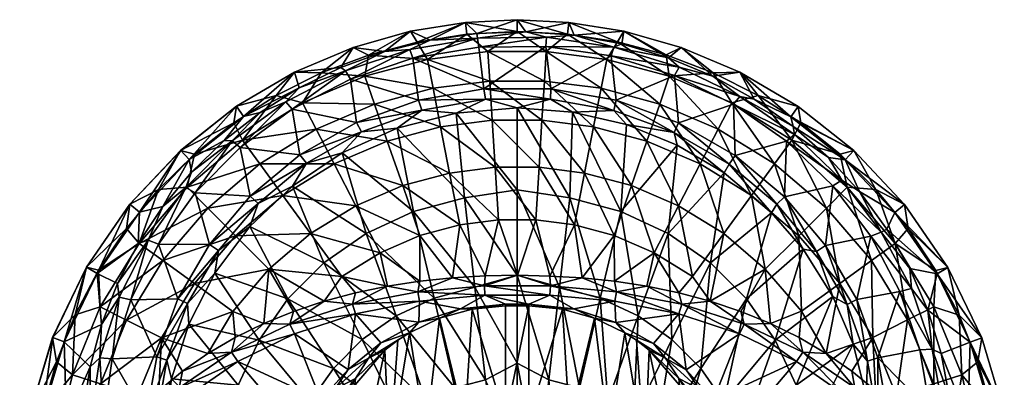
# Model space of a CAD drawing. Header units: inches. Extents: x -214 to 214, y -240 to 215.
# Tile 11 of 11: x -214 to 210, y 60 to 215. Entities that reach past the tile are written whole.
import ezdxf

# ---------------------------------------------------------------- set-up
doc = ezdxf.new("R2010")
doc.units = ezdxf.units.IN
doc.header["$MEASUREMENT"] = 0
doc.layers.add('Layer 1', color=7, linetype='Continuous')

# ---------------------------------------------------------------- blocks, each defined once
blk = doc.blocks.new('Planet 45')
at = {"color": 9, "true_color": 0xc0c0c0}
mesh = blk.add_polyface(dxfattribs=at)
corners = [(-26.29, 174.45, -139.99), (-41.01, 175.71, -137.38), (-13.64, 180.45, -139.36), (-14.33, 184.9, -140.09), (14.32, 180.39, -139.33), (-42.46, 179.99, -138.04), (0, 176.67, -140.91), (-17.04, 206.77, -150.59), (-44.88, 198.04, -145.59), (-46.26, 201.85, -148.55), (-37.45, 205.93, -153.98), (-17.39, 208.78, -155.15), (-16.57, 202.81, -147.59), (0, 209.56, -294.53), (-22.24, 213.55, -248.26), (-21.65, 208.41, -294.53), (-45.9, 209.74, -248.26), (-43.1, 205.04, -294.53), (0, 214.71, -248.26), (-45.89, 209.71, -201.11), (-22.24, 213.52, -201.11), (0, 214.67, -201.11), (3.75, 209.51, -155.45), (12.31, 203.14, -147.72), (12.65, 207.11, -150.73), (-38.66, 197.56, -319.05), (-12.56, 200.91, -319.05), (-11.77, 188.24, -342.5), (11.75, 188.24, -342.5), (-36.22, 185.1, -342.5), (-10.71, 171.4, -363.72), (10.7, 171.4, -363.72)]
mesh.append_faces([[corners[k] for k in face] for face in [(0, 1, 2), (2, 3, 4), (3, 2, 5), (2, 6, 0), (1, 5, 2), (7, 8, 9), (10, 7, 9), (10, 11, 7), (7, 12, 8), (13, 14, 15), (16, 17, 14), (17, 15, 14), (13, 18, 14), (19, 14, 20), (19, 16, 14), (20, 18, 21), (20, 14, 18), (20, 11, 10), (19, 20, 10), (21, 22, 11), (20, 21, 11), (23, 3, 12), (8, 12, 3), (8, 3, 5), (22, 7, 11), (7, 24, 12), (25, 26, 15), (17, 25, 15), (15, 26, 13), (27, 26, 25), (26, 27, 28), (27, 25, 29), (30, 27, 29), (27, 30, 31)]], dxfattribs={"color": 9})
mesh = blk.add_polyface(dxfattribs=at)
corners = [(14.32, 180.39, -139.33), (0, 176.67, -140.91), (-13.64, 180.45, -139.36), (14.5, 184.88, -140.09), (41.68, 175.53, -137.3), (42.65, 179.94, -138.02), (-14.33, 184.9, -140.09), (23.79, 174.86, -140.16), (45.93, 209.74, -248.26), (22.25, 213.55, -248.26), (43.2, 205.09, -294.53), (21.72, 208.46, -294.53), (0, 209.56, -294.53), (0, 214.71, -248.26), (0, 214.67, -201.11), (22.25, 213.52, -201.11), (24.63, 207.99, -154.83), (3.75, 209.51, -155.45), (45.92, 209.7, -201.11), (40.58, 199.06, -146.02), (12.31, 203.14, -147.72), (41.73, 202.92, -148.99), (12.65, 207.11, -150.73), (-16.57, 202.81, -147.59), (-17.04, 206.77, -150.59), (12.55, 200.92, -319.05), (-12.56, 200.91, -319.05), (38.65, 197.56, -319.05), (36.21, 185.1, -342.5), (11.75, 188.24, -342.5), (32.97, 168.54, -363.72), (10.7, 171.4, -363.72), (-11.77, 188.24, -342.5)]
mesh.append_faces([[corners[k] for k in face] for face in [(0, 1, 2), (3, 4, 0), (5, 4, 3), (3, 0, 6), (0, 7, 1), (8, 9, 10), (11, 10, 9), (12, 11, 13), (13, 11, 9), (14, 9, 15), (14, 13, 9), (15, 9, 8), (15, 16, 17), (14, 15, 17), (15, 18, 16), (3, 19, 5), (20, 3, 6), (19, 3, 20), (16, 21, 22), (23, 22, 20), (19, 20, 21), (20, 22, 21), (24, 17, 22), (16, 22, 17), (25, 12, 26), (25, 11, 12), (11, 25, 27), (10, 11, 27), (28, 27, 25), (29, 25, 26), (25, 29, 28), (30, 28, 29), (31, 29, 32)]], dxfattribs={"color": 9})
mesh = blk.add_polyface(dxfattribs=at)
corners = [(64.19, 199.52, -294.53), (45.93, 209.74, -248.26), (43.2, 205.09, -294.53), (84.48, 191.81, -294.53), (70.68, 202.74, -248.26), (95.96, 192.07, -248.26), (70.67, 202.71, -201.11), (45.92, 209.7, -201.11), (22.25, 213.52, -201.11), (65.2, 198.31, -150.86), (95.95, 192.04, -201.11), (45.1, 204.27, -153.3), (24.63, 207.99, -154.83), (84.27, 190.34, -147.6), (67.86, 190.66, -142.5), (93.23, 178.29, -137.33), (69.57, 170.18, -133.94), (42.65, 179.94, -138.02), (40.58, 199.06, -146.02), (95.9, 181.62, -140.14), (69.85, 194.29, -145.41), (41.73, 202.92, -148.99), (65.57, 190.33, -319.05), (92.48, 178.81, -319.05), (38.65, 197.56, -319.05), (86.64, 167.53, -342.5), (61.43, 178.32, -342.5), (36.21, 185.1, -342.5)]
mesh.append_faces([[corners[k] for k in face] for face in [(0, 1, 2), (0, 3, 4), (3, 5, 4), (6, 7, 4), (4, 1, 0), (1, 7, 8), (7, 6, 9), (4, 7, 1), (6, 5, 10), (6, 4, 5), (7, 11, 12), (10, 13, 6), (9, 11, 7), (6, 13, 9), (14, 15, 16), (14, 17, 18), (16, 17, 14), (13, 19, 20), (11, 9, 21), (21, 20, 18), (9, 20, 21), (20, 14, 18), (11, 21, 12), (15, 14, 19), (20, 9, 13), (20, 19, 14), (3, 22, 23), (24, 22, 2), (2, 22, 0), (22, 3, 0), (25, 23, 22), (24, 26, 22), (22, 26, 25), (24, 27, 26)]], dxfattribs={"color": 9})
mesh = blk.add_polyface(dxfattribs=at)
corners = [(-96.88, 176.07, -136.4), (-99.74, 179.3, -139.18), (-73.92, 192.64, -144.72), (-93.98, 185.3, -145.54), (-76.04, 194.08, -149.14), (-57.12, 200.98, -151.96), (-46.26, 201.85, -148.55), (-71.8, 189.06, -141.83), (-44.88, 198.04, -145.59), (-37.45, 205.93, -153.98), (-84.43, 191.75, -294.53), (-64.11, 199.47, -294.53), (-70.64, 202.76, -248.26), (-95.91, 192.1, -248.26), (-43.1, 205.04, -294.53), (-45.9, 209.74, -248.26), (-95.89, 192.06, -201.11), (-70.62, 202.72, -201.11), (-45.89, 209.71, -201.11), (-42.46, 179.99, -138.04), (-69.29, 170.31, -133.99), (-65.58, 190.33, -319.05), (-38.66, 197.56, -319.05), (-92.49, 178.8, -319.05), (-36.22, 185.1, -342.5), (-61.44, 178.32, -342.5), (-32.98, 168.54, -363.72)]
mesh.append_faces([[corners[k] for k in face] for face in [(0, 1, 2), (3, 4, 2), (3, 2, 1), (2, 5, 6), (7, 0, 2), (8, 7, 6), (2, 4, 5), (2, 6, 7), (9, 6, 5), (10, 11, 12), (12, 13, 10), (11, 14, 15), (12, 11, 15), (16, 12, 17), (16, 13, 12), (17, 15, 18), (17, 12, 15), (16, 17, 4), (17, 18, 5), (3, 16, 4), (17, 5, 4), (18, 9, 5), (7, 8, 19), (7, 20, 0), (7, 19, 20), (10, 21, 11), (21, 22, 11), (23, 21, 10), (11, 22, 14), (21, 24, 22), (25, 21, 23), (24, 21, 25), (26, 24, 25)]], dxfattribs={"color": 9})
mesh = blk.add_polyface(dxfattribs=at)
corners = [(-96.78, 142.96, -126.92), (-111.6, 135.43, -120.56), (-90.79, 152.77, -127.8), (-115.17, 125.53, -119.67), (-93.6, 156.39, -128.17), (-114.98, 138.58, -120.72), (-132.57, 117.77, -112.01), (-99.74, 179.3, -139.18), (-110.8, 174.73, -141.22), (-93.98, 185.3, -145.54), (-122.79, 162.41, -132.16), (-96.88, 176.07, -136.4), (-119.31, 159.58, -129.5), (-126.29, 162.58, -136.25), (-83.3, 109.78, -147.79), (-95.89, 192.06, -201.11), (-117.95, 172.9, -153.95), (-120.98, 177.34, -201.11), (-122.09, 170.27, -294.53), (-103.8, 181.99, -294.53), (-121, 177.37, -248.26), (-95.91, 192.1, -248.26), (-84.43, 191.75, -294.53), (-138.67, 139.98, -121.3), (-118.4, 162.81, -319.05), (-92.49, 178.8, -319.05), (-139.08, 156.7, -294.53), (-86.65, 167.52, -342.5), (-110.93, 152.54, -342.5), (-142.23, 142.46, -319.05), (-101.01, 138.89, -363.72), (-133.26, 133.47, -342.5), (-121.34, 121.53, -363.72), (-89.04, 122.43, -381.63), (-78.9, 152.54, -363.72)]
mesh.append_faces([[corners[k] for k in face] for face in [(0, 1, 2), (1, 0, 3), (4, 2, 5), (1, 5, 2), (5, 1, 6), (7, 8, 9), (10, 8, 7), (11, 12, 7), (10, 13, 8), (10, 7, 12), (14, 3, 0), (15, 16, 17), (18, 19, 20), (20, 19, 21), (22, 21, 19), (17, 21, 15), (17, 20, 21), (16, 8, 13), (16, 9, 8), (15, 9, 16), (5, 12, 4), (12, 5, 23), (11, 4, 12), (19, 24, 25), (22, 19, 25), (24, 19, 18), (26, 24, 18), (24, 27, 25), (28, 24, 29), (27, 24, 28), (30, 28, 31), (32, 33, 30), (28, 30, 34), (32, 30, 31)]], dxfattribs={"color": 9})
mesh = blk.add_polyface(dxfattribs=at)
corners = [(121.06, 177.32, -248.26), (103.9, 182.02, -294.53), (122.19, 170.27, -294.53), (84.48, 191.81, -294.53), (95.96, 192.07, -248.26), (95.95, 192.04, -201.11), (121.04, 177.29, -201.11), (118.01, 172.86, -153.95), (102.19, 180.46, -143.56), (84.27, 190.34, -147.6), (118.97, 168.64, -138.73), (115.27, 138.31, -120.6), (94.01, 156.11, -128.05), (116.12, 162.26, -130.62), (135.98, 143.11, -122.61), (93.23, 178.29, -137.33), (89.17, 148.67, -129.29), (109.67, 131.39, -122.11), (83.3, 109.78, -147.79), (95.9, 181.62, -140.14), (119.54, 165.14, -133.29), (134.13, 155.31, -133.28), (111.96, 135.07, -120.41), (91.3, 152.41, -127.65), (129.04, 114.69, -111.9), (92.48, 178.81, -319.05), (118.39, 162.81, -319.05), (110.92, 152.54, -342.5), (121.33, 121.54, -363.72), (133.25, 133.48, -342.5), (101, 138.9, -363.72), (86.64, 167.53, -342.5)]
mesh.append_faces([[corners[k] for k in face] for face in [(0, 1, 2), (3, 1, 4), (1, 0, 4), (5, 0, 6), (5, 4, 0), (7, 5, 6), (5, 8, 9), (5, 7, 8), (7, 10, 8), (11, 12, 13), (14, 11, 13), (12, 15, 13), (16, 17, 18), (19, 10, 20), (15, 19, 20), (8, 19, 9), (10, 19, 8), (20, 13, 15), (20, 10, 21), (11, 22, 12), (17, 16, 23), (22, 17, 23), (12, 22, 23), (22, 11, 24), (25, 1, 3), (1, 26, 2), (26, 1, 25), (25, 27, 26), (27, 28, 29), (30, 27, 31), (29, 26, 27), (25, 31, 27), (27, 30, 28)]], dxfattribs={"color": 9})
mesh = blk.add_polyface(dxfattribs=at)
corners = [(23.79, 174.86, -140.16), (14.32, 180.39, -139.33), (41.68, 175.53, -137.3), (47.07, 169.43, -137.91), (0, 176.67, -140.91), (22.73, 137.88, -159.07), (44.67, 132.02, -156.71), (0, 141.37, -159.17), (18.2, 99.28, -174.95), (0, 104.58, -174.23), (35.76, 94.58, -173.17), (52.1, 86.98, -170.3), (32.97, 168.54, -363.72), (55.94, 162.37, -363.72), (36.21, 185.1, -342.5), (10.7, 171.4, -363.72), (11.75, 188.24, -342.5), (29.07, 148.57, -381.63), (49.31, 143.13, -381.63), (9.43, 151.09, -381.63), (-10.71, 171.4, -363.72), (41.87, 121.55, -395.51), (24.68, 126.17, -395.51), (8.01, 128.31, -395.51), (-9.44, 151.09, -381.63), (28.04, 103.3, -404.17), (41.95, 101.88, -403.15), (14.11, 104.15, -404.78), (0.18, 104.45, -404.99), (-8.02, 128.31, -395.51), (14.37, 99.88, -405.1), (-14.13, 99.89, -405.11), (42.75, 97.39, -403.45)]
mesh.append_faces([[corners[k] for k in face] for face in [(0, 1, 2), (2, 3, 0), (4, 0, 5), (0, 3, 6), (5, 7, 4), (8, 9, 7), (7, 5, 8), (5, 0, 6), (10, 5, 6), (10, 8, 5), (11, 10, 6), (12, 13, 14), (15, 12, 16), (17, 12, 15), (18, 13, 12), (19, 15, 20), (17, 18, 12), (19, 17, 15), (21, 17, 22), (21, 18, 17), (19, 23, 22), (22, 17, 19), (23, 19, 24), (21, 25, 26), (22, 25, 21), (22, 27, 25), (23, 28, 27), (22, 23, 27), (23, 29, 28), (28, 30, 27), (30, 28, 31), (30, 25, 27), (32, 26, 25)]], dxfattribs={"color": 9})
mesh = blk.add_polyface(dxfattribs=at)
corners = [(-41.01, 175.71, -137.38), (-26.29, 174.45, -139.99), (-51.65, 167.91, -137.27), (-35.76, 94.58, -173.17), (-65.08, 122.52, -152.9), (-44.67, 132.02, -156.71), (-18.2, 99.28, -174.95), (-22.73, 137.88, -159.07), (0, 104.58, -174.23), (0, 141.37, -159.17), (0, 176.67, -140.91), (-36.22, 185.1, -342.5), (-32.98, 168.54, -363.72), (-10.71, 171.4, -363.72), (-61.44, 178.32, -342.5), (-55.95, 162.37, -363.72), (-9.44, 151.09, -381.63), (-8.02, 128.31, -395.51), (-29.08, 148.57, -381.63), (9.43, 151.09, -381.63), (-49.32, 143.13, -381.63), (8.01, 128.31, -395.51), (-24.69, 126.17, -395.51), (-41.88, 121.55, -395.51), (-13.8, 104.17, -404.79), (0.18, 104.45, -404.99), (-27.88, 103.36, -404.2), (-41.88, 101.88, -403.15), (-59.07, 114.19, -395.51), (-42.77, 97.38, -403.45), (-55.88, 99.79, -401.67), (-14.13, 99.89, -405.11)]
mesh.append_faces([[corners[k] for k in face] for face in [(0, 1, 2), (3, 4, 5), (5, 6, 3), (7, 6, 5), (6, 7, 8), (9, 7, 1), (1, 10, 9), (2, 1, 7), (5, 2, 7), (8, 7, 9), (11, 12, 13), (12, 14, 15), (16, 13, 12), (17, 16, 18), (16, 19, 13), (15, 20, 18), (15, 18, 12), (16, 17, 21), (18, 22, 17), (22, 20, 23), (18, 16, 12), (22, 18, 20), (17, 24, 25), (22, 26, 24), (17, 22, 24), (23, 27, 26), (22, 23, 26), (23, 28, 27), (29, 27, 30), (26, 31, 24), (27, 29, 26), (29, 31, 26), (24, 31, 25)]], dxfattribs={"color": 9})
mesh = blk.add_polyface(dxfattribs=at)
corners = [(89.17, 148.67, -129.29), (67.65, 166.07, -133.35), (91.3, 152.41, -127.65), (41.68, 175.53, -137.3), (42.65, 179.94, -138.02), (47.07, 169.43, -137.91), (69.57, 170.18, -133.94), (68.99, 160.63, -134.25), (94.01, 156.11, -128.05), (93.23, 178.29, -137.33), (83.3, 109.78, -147.79), (65.08, 122.52, -152.9), (44.67, 132.02, -156.71), (52.1, 86.98, -170.3), (66.71, 76.76, -166.44), (55.94, 162.37, -363.72), (49.31, 143.13, -381.63), (69.54, 134.47, -381.63), (78.89, 152.55, -363.72), (86.64, 167.53, -342.5), (61.43, 178.32, -342.5), (36.21, 185.1, -342.5), (101, 138.9, -363.72), (83.15, 93.29, -397.2), (89.03, 122.44, -381.63), (75.61, 103.98, -395.51), (41.87, 121.55, -395.51), (59.06, 114.19, -395.51), (106.95, 107.14, -381.63), (69.69, 96.91, -399.68), (55.83, 99.73, -401.64), (41.95, 101.88, -403.15)]
mesh.append_faces([[corners[k] for k in face] for face in [(0, 1, 2), (3, 4, 1), (5, 3, 1), (2, 1, 6), (7, 1, 0), (2, 6, 8), (6, 1, 4), (1, 7, 5), (8, 6, 9), (0, 10, 11), (7, 11, 12), (7, 12, 5), (7, 0, 11), (13, 12, 11), (14, 11, 10), (15, 16, 17), (18, 19, 20), (21, 15, 20), (19, 18, 22), (15, 18, 20), (23, 24, 25), (17, 25, 24), (24, 22, 18), (26, 27, 16), (17, 24, 18), (28, 24, 23), (27, 29, 25), (27, 25, 17), (17, 18, 15), (27, 17, 16), (27, 30, 29), (27, 31, 30), (26, 31, 27)]], dxfattribs={"color": 9})
mesh = blk.add_polyface(dxfattribs=at)
corners = [(-90.79, 152.77, -127.8), (-67.11, 166.32, -133.46), (-75.36, 157.29, -132.87), (-41.01, 175.71, -137.38), (-51.65, 167.91, -137.27), (-96.78, 142.96, -126.92), (-42.46, 179.99, -138.04), (-69.29, 170.31, -133.99), (-93.6, 156.39, -128.17), (-65.08, 122.52, -152.9), (-83.3, 109.78, -147.79), (-52.1, 86.98, -170.3), (-44.67, 132.02, -156.71), (-35.76, 94.58, -173.17), (-96.88, 176.07, -136.4), (-49.32, 143.13, -381.63), (-78.9, 152.54, -363.72), (-69.55, 134.46, -381.63), (-61.44, 178.32, -342.5), (-92.49, 178.8, -319.05), (-86.65, 167.52, -342.5), (-55.95, 162.37, -363.72), (-110.93, 152.54, -342.5), (-89.04, 122.43, -381.63), (-75.61, 103.97, -395.51), (-59.07, 114.19, -395.51), (-101.01, 138.89, -363.72), (-41.88, 121.55, -395.51), (-55.88, 99.79, -401.67), (-106.96, 107.13, -381.63), (-41.88, 101.88, -403.15), (-69.63, 96.92, -399.69), (-83.22, 93.32, -397.21)]
mesh.append_faces([[corners[k] for k in face] for face in [(0, 1, 2), (3, 4, 1), (2, 5, 0), (2, 1, 4), (6, 3, 7), (1, 7, 3), (7, 1, 8), (0, 8, 1), (5, 9, 10), (9, 5, 2), (11, 10, 9), (12, 2, 4), (12, 9, 2), (13, 11, 9), (14, 7, 8), (15, 16, 17), (18, 19, 20), (20, 21, 18), (16, 20, 22), (20, 16, 21), (23, 24, 25), (16, 15, 21), (26, 23, 17), (26, 17, 16), (27, 17, 25), (27, 15, 17), (28, 25, 24), (25, 17, 23), (24, 23, 29), (25, 28, 30), (31, 28, 24), (24, 32, 31), (32, 24, 29)]], dxfattribs={"color": 9})
mesh = blk.add_polyface(dxfattribs=at)
corners = [(-152.61, 134.14, -124.63), (-142.72, 142.33, -123.82), (-159.06, 119.65, -114.39), (-140.27, 148.97, -130.69), (-122.79, 162.41, -132.16), (-138.67, 139.98, -121.3), (-126.29, 162.58, -136.25), (-154.5, 117.89, -112.06), (-119.31, 159.58, -129.5), (-166.88, 135.09, -248.26), (-168.36, 124.71, -294.53), (-154.55, 141.46, -294.53), (-145, 158.35, -248.26), (-139.08, 156.7, -294.53), (-122.09, 170.27, -294.53), (-121, 177.37, -248.26), (-162.68, 131.69, -153.95), (-144.97, 158.33, -201.11), (-141.34, 154.36, -153.95), (-166.85, 135.07, -201.11), (-120.98, 177.34, -201.11), (-163.24, 118.17, -118.1), (-117.95, 172.9, -153.95), (-114.98, 138.58, -120.72), (-132.57, 117.77, -112.01), (-142.23, 142.46, -319.05), (-118.4, 162.81, -319.05), (-162.93, 118.22, -319.05), (-133.26, 133.47, -342.5), (-110.93, 152.54, -342.5)]
mesh.append_faces([[corners[k] for k in face] for face in [(0, 1, 2), (3, 1, 0), (4, 5, 1), (3, 4, 1), (4, 3, 6), (5, 7, 1), (2, 1, 7), (4, 8, 5), (9, 10, 11), (12, 13, 14), (11, 12, 9), (12, 11, 13), (15, 12, 14), (16, 17, 18), (19, 12, 17), (19, 9, 12), (15, 20, 17), (15, 17, 12), (0, 21, 16), (0, 16, 18), (16, 19, 17), (18, 20, 22), (18, 17, 20), (3, 0, 18), (18, 6, 3), (22, 6, 18), (5, 23, 24), (25, 26, 13), (10, 27, 11), (11, 25, 13), (11, 27, 25), (28, 25, 27), (29, 25, 28)]], dxfattribs={"color": 9})
mesh = blk.add_polyface(dxfattribs=at)
corners = [(122.19, 170.27, -294.53), (145.06, 158.29, -248.26), (121.06, 177.32, -248.26), (139.15, 156.71, -294.53), (145.04, 158.26, -201.11), (121.04, 177.29, -201.11), (154.63, 141.47, -294.53), (166.94, 135.01, -248.26), (168.45, 124.67, -294.53), (118.01, 172.86, -153.95), (166.92, 134.99, -201.11), (141.41, 154.3, -153.95), (118.97, 168.64, -138.73), (162.74, 131.61, -153.95), (134.13, 155.31, -133.28), (147.59, 140.57, -127.26), (159.36, 124.41, -120.65), (135.98, 143.11, -122.61), (132.84, 117.38, -111.85), (115.27, 138.31, -120.6), (156.91, 123.12, -115.83), (139.94, 145.53, -125.15), (119.54, 165.14, -133.29), (116.12, 162.26, -130.62), (152.36, 121.34, -113.5), (118.39, 162.81, -319.05), (142.22, 142.47, -319.05), (133.25, 133.48, -342.5), (162.93, 118.24, -319.05), (152.65, 110.78, -342.5)]
mesh.append_faces([[corners[k] for k in face] for face in [(0, 1, 2), (0, 3, 1), (1, 4, 5), (1, 6, 7), (6, 1, 3), (7, 6, 8), (4, 9, 5), (1, 5, 2), (4, 7, 10), (4, 1, 7), (11, 12, 9), (9, 4, 11), (11, 10, 13), (11, 4, 10), (11, 14, 12), (11, 15, 14), (13, 15, 11), (13, 16, 15), (17, 18, 19), (15, 16, 20), (15, 21, 14), (21, 15, 20), (17, 21, 20), (21, 22, 14), (17, 23, 21), (22, 21, 23), (20, 24, 17), (25, 3, 0), (3, 25, 26), (25, 27, 26), (6, 3, 26), (8, 6, 28), (26, 28, 6), (29, 26, 27)]], dxfattribs={"color": 9})
mesh = blk.add_polyface(dxfattribs=at)
corners = [(146.34, 93.98, -102.06), (152.36, 121.34, -113.5), (164.97, 97.51, -103.54), (132.84, 117.38, -111.85), (135.98, 143.11, -122.61), (83.3, 109.78, -147.79), (109.67, 131.39, -122.11), (98.82, 94.27, -141.57), (111.23, 76.52, -134.46), (123.21, 115.69, -115.58), (136.03, 95.28, -107.08), (144.78, 74.69, -98.49), (142.16, 91.9, -102.38), (129.04, 114.69, -111.9), (111.96, 135.07, -120.41), (150.99, 67.47, -92.16), (115.27, 138.31, -120.6), (162.93, 118.24, -319.05), (142.22, 142.47, -319.05), (152.65, 110.78, -342.5), (153.23, 77.56, -363.72), (138.99, 100.87, -363.72), (133.19, 70.72, -382.05), (121.54, 77.58, -386.61), (122.52, 88.92, -381.63), (106.95, 107.14, -381.63), (109.13, 83.66, -390.68), (89.03, 122.44, -381.63), (101, 138.9, -363.72), (133.25, 133.48, -342.5), (121.33, 121.54, -363.72), (96.35, 88.91, -394.22), (83.15, 93.29, -397.2), (97.85, 83.38, -394.33), (123.11, 71.27, -386.49)]
mesh.append_faces([[corners[k] for k in face] for face in [(0, 1, 2), (1, 3, 4), (1, 0, 3), (5, 6, 7), (8, 7, 9), (6, 9, 7), (8, 9, 10), (11, 10, 12), (13, 12, 10), (13, 10, 9), (13, 9, 14), (12, 0, 15), (0, 12, 3), (13, 3, 12), (3, 13, 16), (6, 14, 9), (17, 18, 19), (20, 21, 22), (23, 22, 24), (24, 25, 26), (21, 20, 19), (27, 25, 28), (29, 30, 21), (24, 22, 21), (21, 19, 29), (24, 21, 30), (25, 24, 30), (24, 26, 23), (25, 31, 26), (31, 25, 32), (25, 30, 28), (33, 34, 26), (33, 26, 31)]], dxfattribs={"color": 9})
mesh = blk.add_polyface(dxfattribs=at)
corners = [(-128.75, 115.11, -112.07), (-130.24, 105.41, -111.3), (-141.98, 92.29, -102.54), (-141.54, 83.38, -102.12), (-150.89, 67.86, -92.33), (-111.6, 135.43, -120.56), (-115.17, 125.53, -119.67), (-132.57, 117.77, -112.01), (-146.17, 94.34, -102.21), (-155.3, 69.34, -91.75), (-98.82, 94.27, -141.57), (-111.23, 76.52, -134.46), (-83.3, 109.78, -147.79), (-79.16, 64.32, -161.75), (-154.5, 117.89, -112.06), (-138.67, 139.98, -121.3), (-89.04, 122.43, -381.63), (-121.34, 121.53, -363.72), (-106.96, 107.13, -381.63), (-153.23, 77.55, -363.72), (-133.24, 70.7, -382.04), (-122.53, 88.91, -381.63), (-168.29, 85.16, -342.5), (-139, 100.86, -363.72), (-152.66, 110.77, -342.5), (-162.93, 118.22, -319.05), (-133.26, 133.47, -342.5), (-121.47, 77.62, -386.64), (-109.22, 83.67, -390.68), (-96.39, 88.9, -394.21), (-83.22, 93.32, -397.21), (-97.94, 83.35, -394.31), (-123.11, 71.27, -386.49)]
mesh.append_faces([[corners[k] for k in face] for face in [(0, 1, 2), (3, 4, 2), (3, 2, 1), (0, 5, 6), (1, 0, 6), (0, 7, 5), (7, 0, 8), (2, 8, 0), (8, 2, 9), (1, 10, 11), (12, 10, 6), (11, 3, 1), (10, 1, 6), (13, 11, 10), (14, 7, 8), (15, 7, 14), (16, 17, 18), (19, 20, 21), (22, 23, 24), (22, 19, 23), (25, 24, 26), (24, 23, 17), (26, 24, 17), (27, 28, 21), (18, 23, 21), (23, 18, 17), (21, 23, 19), (29, 18, 28), (18, 21, 28), (27, 21, 20), (18, 29, 30), (28, 31, 29), (32, 31, 28)]], dxfattribs={"color": 9})
mesh = blk.add_polyface(dxfattribs=at)
corners = [(-171.46, 95.02, -104.16), (-179.11, 83.23, -103.83), (-172.16, 100.98, -111.08), (-159.06, 119.65, -114.39), (-179.8, 68.79, -93.27), (-163.24, 118.17, -118.1), (-166.49, 93.82, -101.99), (-174.48, 68.36, -91.34), (-154.5, 117.89, -112.06), (-152.61, 134.14, -124.63), (-185.59, 107.96, -248.26), (-168.36, 124.71, -294.53), (-166.88, 135.09, -248.26), (-180.38, 106.61, -294.53), (-166.85, 135.07, -201.11), (-185.56, 107.94, -201.11), (-190.46, 87.34, -294.53), (-200.18, 77.64, -248.26), (-180.92, 105.24, -153.95), (-195.14, 75.69, -153.95), (-200.14, 77.63, -201.11), (-162.68, 131.69, -153.95), (-155.3, 69.34, -91.75), (-146.17, 94.34, -102.21), (-162.93, 118.22, -319.05), (-179.62, 90.9, -319.05), (-191.67, 61.52, -319.05), (-152.66, 110.77, -342.5), (-168.29, 85.16, -342.5)]
mesh.append_faces([[corners[k] for k in face] for face in [(0, 1, 2), (3, 0, 2), (4, 1, 0), (2, 5, 3), (0, 3, 6), (6, 7, 0), (3, 8, 6), (3, 5, 9), (10, 11, 12), (11, 10, 13), (14, 15, 12), (16, 10, 17), (15, 18, 19), (16, 13, 10), (10, 20, 17), (19, 20, 15), (12, 15, 10), (18, 14, 21), (15, 20, 10), (18, 15, 14), (2, 1, 18), (19, 18, 1), (2, 18, 5), (18, 21, 5), (22, 6, 23), (8, 23, 6), (13, 24, 11), (25, 16, 26), (25, 13, 16), (13, 25, 24), (27, 24, 25), (28, 25, 26), (28, 27, 25)]], dxfattribs={"color": 9})
mesh = blk.add_polyface(dxfattribs=at)
corners = [(185.65, 107.86, -248.26), (166.94, 135.01, -248.26), (168.45, 124.67, -294.53), (180.46, 106.55, -294.53), (166.92, 134.99, -201.11), (185.62, 107.84, -201.11), (200.22, 77.53, -248.26), (190.51, 87.3, -294.53), (180.97, 105.14, -153.95), (162.74, 131.61, -153.95), (200.19, 77.52, -201.11), (159.36, 124.41, -120.65), (195.18, 75.58, -153.95), (169.15, 107.32, -113.67), (176.93, 89.43, -106.36), (164.97, 97.51, -103.54), (173.54, 72.24, -92.97), (155.42, 68.89, -91.57), (146.34, 93.98, -102.06), (178.85, 72.66, -94.88), (169.9, 98.72, -105.7), (156.91, 123.12, -115.83), (152.36, 121.34, -113.5), (162.93, 118.24, -319.05), (179.61, 90.91, -319.05), (191.67, 61.54, -319.05), (152.65, 110.78, -342.5), (168.28, 85.18, -342.5), (153.23, 77.56, -363.72)]
mesh.append_faces([[corners[k] for k in face] for face in [(0, 1, 2), (2, 3, 0), (4, 0, 5), (6, 0, 7), (3, 7, 0), (8, 9, 5), (0, 4, 1), (5, 0, 6), (6, 10, 5), (8, 11, 9), (5, 9, 4), (8, 10, 12), (8, 5, 10), (8, 13, 11), (8, 14, 13), (8, 12, 14), (15, 16, 17), (15, 17, 18), (14, 19, 20), (14, 20, 13), (13, 20, 21), (15, 22, 20), (21, 11, 13), (21, 20, 22), (16, 15, 19), (20, 19, 15), (23, 3, 2), (3, 23, 24), (7, 3, 24), (7, 24, 25), (23, 26, 27), (27, 24, 23), (28, 27, 26)]], dxfattribs={"color": 9})
mesh = blk.add_polyface(dxfattribs=at)
corners = [(56.96, 72.16, -396.81), (51.39, 76.45, -398.29), (55.04, 27.66, -251.44), (50.12, 42.45, -181.36), (52.1, 86.98, -170.3), (66.71, 76.76, -166.44), (65.08, 122.52, -152.9), (59.5, 33.07, -178.2), (79.16, 64.32, -161.75), (83.3, 109.78, -147.79), (98.82, 94.27, -141.57), (89.12, 50.07, -156.38), (78.55, 55.29, -383.67), (72.82, 63.75, -383.14), (63.98, 68.73, -392.24), (58.79, 75.08, -390.36), (46.39, 79.67, -399.22), (84.62, 50.72, -374.83), (69.64, 87.87, -398.52), (42.55, 84.07, -396.1), (95.88, 79.28, -393.04), (42.06, 93.33, -402), (69.65, 60.01, -391.1), (69.97, 57.1, -386.3), (83.34, 38.12, -377.15), (80.13, 46.93, -383.71), (75.61, 103.98, -395.51), (69.69, 96.91, -399.68), (83.15, 93.29, -397.2), (42.75, 97.39, -403.45), (70.94, 91.99, -399.92), (55.83, 99.73, -401.64), (97.85, 83.38, -394.33), (96.35, 88.91, -394.22)]
mesh.append_faces([[corners[k] for k in face] for face in [(0, 1, 2), (3, 4, 5), (5, 4, 6), (7, 5, 8), (8, 9, 10), (8, 5, 9), (11, 8, 10), (12, 13, 14), (15, 14, 13), (15, 16, 14), (13, 12, 17), (15, 18, 19), (13, 20, 18), (20, 13, 17), (15, 13, 18), (21, 19, 18), (22, 23, 24), (22, 0, 23), (1, 0, 14), (14, 16, 1), (22, 14, 0), (22, 12, 14), (12, 22, 25), (26, 27, 28), (18, 29, 21), (18, 30, 29), (29, 30, 31), (30, 32, 28), (18, 20, 30), (20, 32, 30), (30, 27, 31), (30, 28, 27), (32, 33, 28)]], dxfattribs={"color": 9})
mesh = blk.add_polyface(dxfattribs=at)
corners = [(-59.5, 33.07, -178.2), (-89.12, 50.07, -156.38), (-79.16, 64.32, -161.75), (-98.82, 94.27, -141.57), (-66.71, 76.76, -166.44), (-83.3, 109.78, -147.79), (-50.12, 42.45, -181.36), (-52.1, 86.98, -170.3), (-39.13, 50.13, -183.96), (-54.94, 27.73, -251.43), (-51.39, 76.45, -398.29), (-56.96, 72.16, -396.81), (-58.74, 75.26, -390.48), (-72.84, 63.88, -383.22), (-63.98, 68.73, -392.24), (-84.64, 50.78, -374.87), (-78.55, 55.29, -383.67), (-90.34, 40.15, -374.01), (-46.39, 79.67, -399.22), (-95.97, 79.24, -393.02), (-69.67, 87.86, -398.51), (-42.38, 84.23, -396.2), (-69.97, 57.1, -386.3), (-69.65, 60.01, -391.1), (-83.34, 38.12, -377.15), (-80.13, 46.93, -383.71), (-97.94, 83.35, -394.31), (-70.96, 91.98, -399.92), (-69.63, 96.92, -399.69), (-83.22, 93.32, -397.21), (-42.07, 93.32, -402), (-42.77, 97.38, -403.45), (-96.39, 88.9, -394.21), (-55.88, 99.79, -401.67)]
mesh.append_faces([[corners[k] for k in face] for face in [(0, 1, 2), (2, 3, 4), (4, 3, 5), (6, 2, 4), (7, 4, 5), (4, 8, 6), (8, 4, 7), (9, 10, 11), (12, 13, 14), (13, 15, 16), (15, 17, 16), (18, 12, 14), (14, 13, 16), (19, 13, 20), (12, 21, 20), (15, 13, 19), (12, 20, 13), (22, 11, 23), (22, 23, 24), (10, 14, 11), (14, 23, 11), (23, 14, 16), (10, 18, 14), (16, 25, 23), (20, 26, 19), (20, 27, 26), (27, 28, 29), (20, 30, 27), (30, 31, 27), (29, 32, 26), (26, 27, 29), (33, 28, 27), (27, 31, 33)]], dxfattribs={"color": 9})
mesh = blk.add_polyface(dxfattribs=at)
corners = [(-26.85, 55.85, -185.9), (-39.13, 50.13, -183.96), (-52.1, 86.98, -170.3), (-35.76, 94.58, -173.17), (-17.94, 16.18, -194.8), (-13.66, 59.38, -187.1), (-18.2, 99.28, -174.95), (-9.12, 18.54, -195.42), (0, 66.61, -185.97), (0, 104.58, -174.23), (0, 27.82, -194.28), (5, 91.25, -402.41), (-5, 91.25, -402.41), (-5, 42.8, -248.89), (-39.39, 35.99, -250.04), (-22.58, 41.07, -249.18), (-33.42, 85.94, -400.89), (-46.39, 79.67, -399.22), (-19.43, 89.91, -402.02), (-54.94, 27.73, -251.43), (-51.39, 76.45, -398.29), (5, 42.8, -248.89), (-5, 37.71, -237.71), (-42.38, 84.23, -396.2), (-58.74, 75.26, -390.48), (-24.34, 89.96, -399.85), (-5, 92.04, -401.18), (-42.07, 93.32, -402), (-13.91, 95.9, -403.64), (-69.67, 87.86, -398.51), (5, 92.04, -401.18), (-42.77, 97.38, -403.45), (-14.13, 99.89, -405.11), (14.15, 95.88, -403.63)]
mesh.append_faces([[corners[k] for k in face] for face in [(0, 1, 2), (2, 3, 0), (1, 0, 4), (3, 5, 0), (5, 3, 6), (7, 0, 5), (8, 6, 9), (8, 5, 6), (10, 5, 8), (11, 12, 13), (14, 15, 16), (16, 17, 14), (18, 15, 13), (15, 18, 16), (18, 13, 12), (14, 17, 19), (17, 20, 19), (21, 13, 22), (17, 16, 23), (23, 24, 17), (18, 25, 16), (23, 16, 25), (18, 26, 25), (12, 26, 18), (12, 11, 26), (27, 25, 28), (27, 29, 23), (26, 30, 28), (28, 25, 26), (27, 23, 25), (28, 31, 27), (31, 28, 32), (33, 32, 28)]], dxfattribs={"color": 9})
mesh = blk.add_polyface(dxfattribs=at)
corners = [(-5, 42.8, -248.89), (5, 42.8, -248.89), (5, 91.25, -402.41), (46.39, 79.67, -399.22), (39.48, 35.96, -250.04), (55.04, 27.66, -251.44), (22.58, 41.07, -249.18), (19.49, 89.89, -402.02), (33.39, 85.95, -400.9), (51.39, 76.45, -398.29), (52.1, 86.98, -170.3), (50.12, 42.45, -181.36), (39.13, 50.13, -183.96), (35.76, 94.58, -173.17), (26.85, 55.85, -185.9), (0, 66.61, -185.97), (13.66, 59.38, -187.1), (9.12, 18.54, -195.42), (18.2, 99.28, -174.95), (0, 104.58, -174.23), (17.94, 16.18, -194.8), (24.37, 89.97, -399.86), (5, 92.04, -401.18), (42.55, 84.07, -396.1), (58.79, 75.08, -390.36), (-5, 92.04, -401.18), (42.06, 93.33, -402), (14.15, 95.88, -403.63), (-13.91, 95.9, -403.64), (14.37, 99.88, -405.1), (-14.13, 99.89, -405.11), (42.75, 97.39, -403.45), (28.04, 103.3, -404.17), (55.83, 99.73, -401.64), (41.95, 101.88, -403.15)]
mesh.append_faces([[corners[k] for k in face] for face in [(0, 1, 2), (3, 4, 5), (6, 7, 1), (4, 3, 8), (5, 9, 3), (8, 7, 6), (6, 4, 8), (2, 1, 7), (10, 11, 12), (13, 12, 14), (15, 16, 17), (13, 14, 18), (18, 14, 16), (16, 19, 18), (16, 15, 19), (14, 20, 16), (12, 13, 10), (7, 21, 22), (8, 23, 21), (3, 23, 8), (24, 23, 3), (7, 8, 21), (2, 7, 22), (22, 25, 2), (21, 26, 27), (21, 23, 26), (22, 21, 27), (28, 22, 27), (27, 26, 29), (29, 30, 27), (26, 31, 29), (31, 32, 29), (31, 33, 34)]], dxfattribs={"color": 9})
mesh = blk.add_polyface(dxfattribs=at)
corners = [(-178.28, 42.14, -80.38), (-183.83, 41.9, -82.11), (-179.8, 68.79, -93.27), (-184.04, 65.01, -96.39), (-187, 45.99, -88.63), (-187.93, 27.06, -80.92), (-174.48, 68.36, -91.34), (-179.11, 83.23, -103.83), (-171.46, 95.02, -104.16), (-190.46, 87.34, -294.53), (-200.18, 77.64, -248.26), (-198.49, 67.16, -294.53), (-209.91, 45.15, -248.26), (-204.38, 46.26, -294.53), (-208.08, 24.83, -294.53), (-209.87, 45.14, -201.11), (-214.35, 11.67, -201.11), (-200.14, 77.63, -201.11), (-204.62, 44.01, -153.95), (-208.99, 11.38, -153.95), (-195.14, 75.69, -153.95), (-194.2, 41.77, -107.69), (-159.93, 43.1, -80.78), (-191.67, 61.52, -319.05), (-198.87, 31.25, -319.05), (-179.58, 57.64, -342.5), (-168.29, 85.16, -342.5), (-186.32, 29.28, -342.5), (-163.81, 45.59, -365.48), (-163.52, 52.49, -363.72), (-173.62, 25.35, -359.66), (-165.7, 38.05, -364.14)]
mesh.append_faces([[corners[k] for k in face] for face in [(0, 1, 2), (1, 3, 2), (4, 3, 1), (1, 5, 4), (2, 6, 0), (2, 3, 7), (2, 8, 6), (9, 10, 11), (10, 12, 11), (13, 11, 12), (13, 12, 14), (15, 12, 10), (12, 15, 16), (10, 17, 15), (15, 18, 19), (17, 20, 18), (17, 18, 15), (3, 21, 20), (21, 18, 20), (21, 4, 5), (4, 21, 3), (20, 7, 3), (6, 22, 0), (13, 23, 11), (24, 23, 13), (23, 9, 11), (14, 24, 13), (25, 26, 23), (27, 25, 24), (25, 23, 24), (25, 27, 28), (29, 25, 28), (28, 30, 31)]], dxfattribs={"color": 9})
mesh = blk.add_polyface(dxfattribs=at)
corners = [(-148.9, 59.87, -92.3), (-150.89, 67.86, -92.33), (-141.54, 83.38, -102.12), (-155.38, 42.31, -81.64), (-152.19, 35.66, -82.18), (-155.36, 16.54, -70.86), (-151.35, 11.22, -71.95), (-155.3, 69.34, -91.75), (-141.98, 92.29, -102.54), (-159.93, 43.1, -80.78), (-159.91, 16.7, -69.73), (-125.7, 36.57, -118.46), (-127.48, 15.49, -110.02), (-120.25, 57.1, -126.68), (-174.48, 68.36, -91.34), (-178.28, 42.14, -80.38), (-166.49, 93.82, -101.99), (-160.61, 34.19, -364.29), (-175.12, 13.83, -351.31), (-107.76, 5.77, -346.16), (-163.81, 45.59, -365.48), (-154.41, 54.69, -371.46), (-163.52, 52.49, -363.72), (-179.58, 57.64, -342.5), (-153.23, 77.55, -363.72), (-168.29, 85.16, -342.5), (-144.22, 63.06, -376.98), (-133.24, 70.7, -382.04), (-145.59, 55.88, -376.57), (-167.87, 31.01, -361.62), (-142.15, 52.19, -375.77), (-120.39, 67.31, -385.41), (-165.7, 38.05, -364.14), (-170.3, 24.47, -357.91), (-123.11, 71.27, -386.49)]
mesh.append_faces([[corners[k] for k in face] for face in [(0, 1, 2), (3, 1, 0), (3, 0, 4), (3, 4, 5), (4, 6, 5), (1, 7, 8), (7, 1, 9), (3, 9, 1), (9, 3, 10), (5, 10, 3), (4, 11, 12), (12, 6, 4), (11, 4, 0), (13, 0, 2), (14, 7, 9), (9, 10, 15), (16, 7, 14), (17, 18, 19), (20, 21, 22), (23, 22, 24), (24, 25, 23), (24, 26, 27), (26, 24, 21), (24, 22, 21), (28, 29, 30), (31, 28, 30), (29, 28, 32), (32, 21, 20), (17, 29, 33), (21, 32, 28), (17, 30, 29), (28, 26, 21), (26, 28, 34)]], dxfattribs={"color": 9})
mesh = blk.add_polyface(dxfattribs=at)
corners = [(111.23, 76.52, -134.46), (136.03, 95.28, -107.08), (120.25, 57.1, -126.68), (144.78, 74.69, -98.49), (125.7, 36.57, -118.46), (127.48, 15.49, -110.02), (150.37, 52.41, -89.19), (89.12, 50.07, -156.38), (98.82, 94.27, -141.57), (96.37, 34.47, -150.52), (100.76, 17.96, -144.31), (102.19, 1.02, -137.95), (106.47, 6.96, -352.85), (101.9, 21.38, -356.12), (99.54, 23.95, -363.69), (94.26, 36.48, -365.75), (90.34, 40.15, -374.01), (107.71, 5.72, -346.13), (142.1, 52.24, -375.8), (84.62, 50.72, -374.83), (120.4, 67.31, -385.4), (95.88, 79.28, -393.04), (160.57, 34.22, -364.31), (95.48, 18.47, -366.12), (91.3, 16.89, -363.23), (96.02, -5.94, -348.25), (105.06, 4.72, -355.62), (98.18, 21.58, -366.37), (88.7, 33, -375.27), (123.11, 71.27, -386.49), (97.85, 83.38, -394.33), (133.19, 70.72, -382.05), (145.53, 55.93, -376.6), (121.54, 77.58, -386.61), (109.13, 83.66, -390.68)]
mesh.append_faces([[corners[k] for k in face] for face in [(0, 1, 2), (2, 3, 4), (5, 4, 6), (7, 8, 0), (2, 1, 3), (9, 0, 2), (9, 7, 0), (2, 4, 10), (10, 9, 2), (11, 4, 5), (11, 10, 4), (12, 13, 14), (14, 13, 15), (16, 14, 15), (12, 17, 13), (13, 18, 15), (19, 20, 21), (22, 18, 13), (17, 22, 13), (20, 19, 15), (18, 20, 15), (23, 24, 25), (26, 14, 27), (23, 26, 27), (14, 16, 27), (26, 12, 14), (27, 28, 23), (20, 18, 29), (30, 21, 20), (30, 20, 29), (31, 29, 32), (29, 33, 34), (29, 31, 33)]], dxfattribs={"color": 9})
mesh = blk.add_polyface(dxfattribs=at)
corners = [(155.42, 68.89, -91.57), (177.99, 46.02, -82), (159.97, 42.68, -80.6), (159.87, 16.24, -69.54), (178.22, 19.58, -70.94), (127.48, 15.49, -110.02), (152.37, 29.62, -79.66), (125.58, -5.58, -101.59), (150.37, 52.41, -89.19), (125.7, 36.57, -118.46), (144.78, 74.69, -98.49), (150.86, 7.44, -70.37), (107.71, 5.72, -346.13), (175.12, 13.84, -351.31), (160.57, 34.22, -364.31), (155.41, 41.93, -81.48), (155.32, 16.17, -70.7), (150.99, 67.47, -92.16), (142.16, 91.9, -102.38), (146.34, 93.98, -102.06), (153.23, 77.56, -363.72), (144.22, 63.06, -376.98), (154.4, 54.7, -371.47), (168.28, 85.18, -342.5), (163.52, 52.5, -363.72), (163.81, 45.59, -365.48), (133.19, 70.72, -382.05), (165.7, 38.05, -364.14), (145.53, 55.93, -376.6), (142.1, 52.24, -375.8), (123.11, 71.27, -386.49), (167.86, 31.01, -361.62), (170.3, 24.47, -357.91), (173.62, 25.35, -359.66)]
mesh.append_faces([[corners[k] for k in face] for face in [(0, 1, 2), (3, 2, 4), (5, 6, 7), (8, 6, 5), (9, 10, 8), (11, 7, 6), (12, 13, 14), (15, 2, 16), (15, 8, 17), (16, 6, 15), (18, 17, 10), (17, 8, 10), (3, 16, 2), (16, 11, 6), (2, 15, 0), (15, 6, 8), (17, 0, 15), (0, 17, 19), (20, 21, 22), (23, 20, 24), (24, 22, 25), (20, 22, 24), (21, 20, 26), (27, 25, 22), (27, 22, 28), (29, 28, 30), (31, 14, 32), (29, 14, 28), (28, 21, 26), (21, 28, 22), (14, 31, 28), (28, 31, 27), (33, 25, 27)]], dxfattribs={"color": 9})
mesh = blk.add_polyface(dxfattribs=at)
corners = [(200.22, 77.53, -248.26), (190.51, 87.3, -294.53), (198.52, 67.1, -294.53), (209.93, 45.03, -248.26), (204.39, 46.16, -294.53), (208.07, 24.75, -294.53), (200.19, 77.52, -201.11), (204.64, 43.9, -153.95), (195.18, 75.58, -153.95), (209.9, 45.03, -201.11), (194.22, 41.66, -107.69), (182.71, 70.69, -98.71), (176.93, 89.43, -106.36), (186.36, 51.66, -90.94), (187.88, 32.42, -83.1), (177.99, 46.02, -82), (155.42, 68.89, -91.57), (173.54, 72.24, -92.97), (178.22, 19.58, -70.94), (159.97, 42.68, -80.6), (183.52, 45.78, -83.72), (178.85, 72.66, -94.88), (183.88, 18.51, -72.4), (168.28, 85.18, -342.5), (163.52, 52.5, -363.72), (179.58, 57.66, -342.5), (191.67, 61.54, -319.05), (198.86, 31.27, -319.05), (173.62, 25.35, -359.66), (186.32, 29.3, -342.5), (179.61, 90.91, -319.05), (163.81, 45.59, -365.48)]
mesh.append_faces([[corners[k] for k in face] for face in [(0, 1, 2), (0, 2, 3), (2, 4, 3), (5, 3, 4), (3, 6, 0), (7, 8, 9), (3, 9, 6), (9, 8, 6), (8, 10, 11), (10, 8, 7), (8, 11, 12), (10, 13, 11), (10, 14, 13), (15, 16, 17), (18, 19, 15), (13, 14, 20), (20, 21, 13), (21, 12, 11), (13, 21, 11), (20, 15, 17), (21, 20, 17), (20, 22, 15), (23, 24, 25), (2, 1, 26), (26, 4, 2), (4, 26, 27), (25, 28, 29), (25, 29, 26), (23, 25, 30), (31, 28, 25), (29, 27, 26), (31, 25, 24), (25, 26, 30)]], dxfattribs={"color": 9})
mesh = blk.add_polyface(dxfattribs=at)
corners = [(-125.7, 36.57, -118.46), (-148.9, 59.87, -92.3), (-120.25, 57.1, -126.68), (-111.23, 76.52, -134.46), (-141.54, 83.38, -102.12), (-102.19, 1.02, -137.95), (-127.48, 15.49, -110.02), (-100.76, 17.96, -144.31), (-96.37, 34.47, -150.52), (-89.12, 50.07, -156.38), (-79.16, 64.32, -161.75), (-101.95, 2.19, -355.74), (-99.26, 4.25, -357.05), (-95.48, 18.47, -366.12), (-101.96, 21.45, -356.16), (-106.47, 6.96, -352.85), (-99.54, 23.95, -363.69), (-107.76, 5.77, -346.16), (-94.3, 36.53, -365.78), (-90.34, 40.15, -374.01), (-120.39, 67.31, -385.41), (-142.15, 52.19, -375.77), (-84.64, 50.78, -374.87), (-160.61, 34.19, -364.29), (-95.97, 79.24, -393.02), (-91.3, 16.89, -363.23), (-105.06, 4.72, -355.62), (-98.18, 21.58, -366.37), (-88.7, 33, -375.27), (-123.11, 71.27, -386.49), (-145.59, 55.88, -376.57), (-121.47, 77.62, -386.64), (-133.24, 70.7, -382.04), (-97.94, 83.35, -394.31), (-144.22, 63.06, -376.98), (-109.22, 83.67, -390.68)]
mesh.append_faces([[corners[k] for k in face] for face in [(0, 1, 2), (3, 2, 4), (5, 6, 7), (7, 6, 0), (7, 0, 8), (8, 0, 2), (8, 2, 9), (9, 2, 3), (9, 3, 10), (11, 12, 13), (14, 15, 16), (15, 14, 17), (18, 14, 16), (16, 19, 18), (20, 21, 18), (20, 18, 22), (14, 18, 21), (14, 23, 17), (21, 23, 14), (22, 24, 20), (25, 13, 12), (11, 13, 26), (13, 27, 26), (26, 16, 15), (27, 16, 26), (16, 27, 19), (27, 13, 28), (29, 30, 20), (20, 24, 29), (29, 31, 32), (33, 29, 24), (29, 32, 34), (35, 31, 29)]], dxfattribs={"color": 9})
mesh = blk.add_polyface(dxfattribs=at)
corners = [(79.86, 2.91, -255.59), (80.62, 38.98, -373.66), (69.97, 57.1, -386.3), (56.96, 72.16, -396.81), (55.04, 27.66, -251.44), (68.68, 16.5, -253.31), (88.51, 18.48, -359.35), (88.16, -12.58, -258.19), (75.81, -1.94, -166.44), (72.5, 10.54, -170.62), (96.37, 34.47, -150.52), (67.02, 22.32, -174.58), (89.12, 50.07, -156.38), (59.5, 33.07, -178.2), (79.16, 64.32, -161.75), (50.12, 42.45, -181.36), (66.71, 76.76, -166.44), (44.92, -6.37, -188.94), (100.76, 17.96, -144.31), (41.84, 29.59, -238.88), (58.15, 19.75, -240.21), (72.01, 6.55, -242), (53.02, 13.64, -229.28), (65.73, 1.8, -230.37), (84.62, 50.72, -374.83), (90.34, 40.15, -374.01), (94.26, 36.48, -365.75), (78.55, 55.29, -383.67), (88.7, 33, -375.27), (80.13, 46.93, -383.71), (83.34, 38.12, -377.15), (91.3, 16.89, -363.23), (69.65, 60.01, -391.1), (95.48, 18.47, -366.12), (93.36, -3.67, -343.9), (89.06, 37.64, -376.61), (98.18, 21.58, -366.37)]
mesh.append_faces([[corners[k] for k in face] for face in [(0, 1, 2), (3, 4, 5), (6, 1, 7), (1, 0, 7), (3, 5, 2), (2, 5, 0), (8, 9, 10), (9, 11, 12), (11, 13, 14), (13, 15, 16), (12, 11, 14), (11, 17, 13), (9, 12, 10), (8, 10, 18), (4, 19, 20), (21, 5, 20), (20, 5, 4), (22, 23, 20), (24, 25, 26), (27, 25, 24), (28, 29, 30), (28, 30, 31), (29, 32, 30), (28, 31, 33), (6, 34, 31), (30, 1, 6), (31, 30, 6), (2, 1, 30), (29, 35, 27), (25, 27, 35), (35, 36, 25), (35, 28, 36), (35, 29, 28)]], dxfattribs={"color": 9})
mesh = blk.add_polyface(dxfattribs=at)
corners = [(-67.02, 22.32, -174.58), (-72.5, 10.54, -170.62), (-96.37, 34.47, -150.52), (-89.12, 50.07, -156.38), (-59.5, 33.07, -178.2), (-100.76, 17.96, -144.31), (-75.81, -1.94, -166.44), (-44.92, -6.37, -188.94), (-39.84, 0.88, -190.82), (-79.16, 64.32, -161.75), (-50.12, 42.45, -181.36), (-80.62, 38.98, -373.66), (-88.51, 18.48, -359.35), (-88.13, -12.49, -258.18), (-68.59, 16.59, -253.3), (-54.94, 27.73, -251.43), (-56.96, 72.16, -396.81), (-79.8, 3.01, -255.57), (-69.97, 57.1, -386.3), (-58.15, 19.75, -240.21), (-72.01, 6.55, -242), (-53.02, 13.64, -229.28), (-65.73, 1.8, -230.37), (-94.3, 36.53, -365.78), (-90.34, 40.15, -374.01), (-84.64, 50.78, -374.87), (-83.34, 38.12, -377.15), (-91.3, 16.89, -363.23), (-80.13, 46.93, -383.71), (-88.7, 33, -375.27), (-95.48, 18.47, -366.12), (-69.65, 60.01, -391.1), (-96.02, -5.94, -348.25), (-98.18, 21.58, -366.37), (-89.06, 37.64, -376.61), (-78.55, 55.29, -383.67)]
mesh.append_faces([[corners[k] for k in face] for face in [(0, 1, 2), (3, 4, 0), (5, 1, 6), (1, 5, 2), (0, 7, 1), (0, 2, 3), (4, 8, 0), (9, 10, 4), (11, 12, 13), (14, 15, 16), (17, 14, 18), (16, 18, 14), (11, 13, 17), (17, 18, 11), (19, 14, 20), (15, 14, 19), (20, 14, 17), (21, 19, 22), (22, 19, 20), (23, 24, 25), (26, 11, 18), (27, 11, 26), (26, 28, 29), (26, 29, 27), (30, 27, 29), (31, 28, 26), (12, 11, 27), (27, 32, 12), (33, 29, 34), (33, 34, 24), (34, 28, 35), (24, 34, 35), (34, 29, 28)]], dxfattribs={"color": 9})
mesh = blk.add_polyface(dxfattribs=at)
corners = [(50.12, 42.45, -181.36), (39.84, 0.88, -190.82), (33.53, 7.19, -192.45), (0, 27.82, -194.28), (0, 66.61, -185.97), (9.12, 18.54, -195.42), (17.94, 16.18, -194.8), (13.66, 59.38, -187.1), (4.98, -12.04, -199.09), (39.13, 50.13, -183.96), (26.16, 12.35, -193.8), (26.85, 55.85, -185.9), (59.5, 33.07, -178.2), (19.52, 17.59, -220.18), (27.92, 2.03, -215.5), (33.41, 12.92, -220.4), (21.97, 27.85, -227.98), (38.22, 22.44, -228.48), (23.85, 35.67, -238.06), (5, 37.71, -237.71), (5, 42.8, -248.89), (5, 29.57, -227.72), (22.58, 41.07, -249.18), (41.84, 29.59, -238.88), (55.04, 27.66, -251.44), (39.48, 35.96, -250.04), (53.02, 13.64, -229.28), (46.07, 5.33, -220.76), (58.15, 19.75, -240.21), (5, 19.01, -220.09), (5, 7.31, -215.43), (16.73, 5.92, -215.45), (-5, 29.57, -227.72), (-5, 19.01, -220.09), (-5, 7.31, -215.43), (-5, 37.71, -237.71)]
mesh.append_faces([[corners[k] for k in face] for face in [(0, 1, 2), (3, 4, 5), (6, 5, 7), (8, 3, 5), (9, 10, 11), (10, 6, 11), (0, 2, 9), (2, 10, 9), (12, 1, 0), (13, 14, 15), (16, 17, 18), (19, 18, 20), (21, 16, 19), (22, 20, 18), (23, 24, 25), (17, 26, 23), (15, 27, 17), (23, 26, 28), (22, 23, 25), (13, 15, 16), (17, 27, 26), (15, 17, 16), (22, 18, 23), (23, 18, 17), (21, 29, 13), (16, 18, 19), (29, 30, 31), (13, 16, 21), (31, 13, 29), (21, 19, 32), (21, 33, 29), (29, 34, 30), (35, 19, 20)]], dxfattribs={"color": 9})

msp = doc.modelspace()

# ---------------------------------------------------------------- block references
at = {"layer": 'Layer 1'}
msp.add_blockref('Planet 45', (0, 0), dxfattribs=at)

doc.saveas('drawing.dxf')
